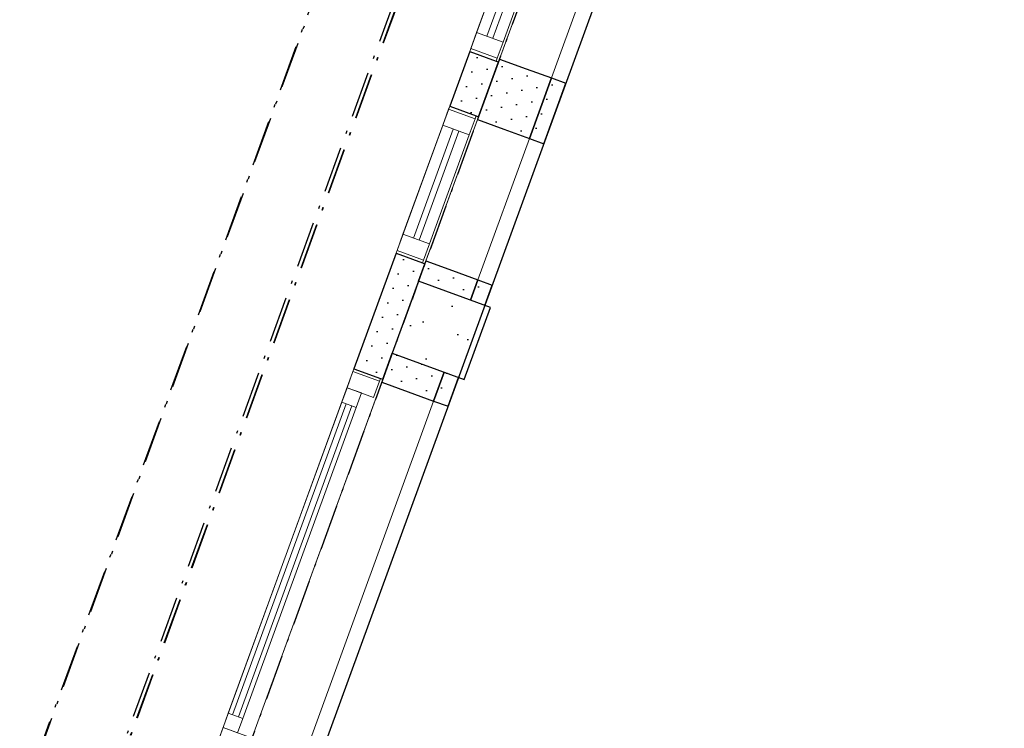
# Model space of a CAD drawing. Header units: millimetres. Extents: x 112481703 to 112587609, y 1264638581 to 1264713694.
# Tile 64 of 174: x 112539587 to 112542794, y 1264663111 to 1264665419. Entities that reach past the tile are written whole.
import ezdxf
from ezdxf.enums import TextEntityAlignment as Align

# ---------------------------------------------------------------- set-up
doc = ezdxf.new("R2010")
doc.units = ezdxf.units.MM
doc.header["$LTSCALE"] = 0.5
doc.header["$MEASUREMENT"] = 0
doc.linetypes.add('Over snittplan', pattern=[520, 300, -100, 20, -100])
doc.linetypes.add('PLINE', pattern=[0])
for name, color, linetype in [('222- Søyler', 7, 'Continuous'), ('222- Søyler  (Skravur)', 7, 'Continuous'), ('231- Bærende yttervegger', 7, 'Continuous'), ('231- Bærende yttervegger (Skravur)', 7, 'Continuous'), ('231- Bærende yttervegger (Skravur)(Nye konstruksjoner)', 7, 'Continuous'), ('231- Bærende yttervegger(Nye konstruksjoner)', 7, 'Continuous'), ('265- Gesimser_ takrenner og nedløp', 7, 'Continuous'), ('862- M___Nettoareal (1-100)', 7, 'Continuous'), ('862- M___Nettoareal(Nye konstruksjoner)', 7, 'Continuous'), ('862- M___Nettoareal(Polylinje)(Nye konstruksjoner)', 7, 'Continuous'), ('878- Annen overflate_visuell informasjon', 7, 'Continuous')]:
    doc.layers.add(name, color=color, linetype=linetype)
doc.layers.add('234- Vinduer_ dører_ porter(Nye konstruksjoner)', color=7, linetype='Continuous', lineweight=0)
doc.styles.add('GENERATED_STYLE_1', font='arial.ttf')
pattern_1 = [(249.95599, (112557650, 1264717795), (-81.35699, 29.68231), [0, -50]), (249.95599, (112557682.11, 1264717756.67), (-81.35699, 29.68231), [0, -50])]

# ---------------------------------------------------------------- blocks, each defined once
blk = doc.blocks.new('HT - Base_1341_87', base_point=(112543176.3, 1264664472.8))
at = {"layer": '862- M___Nettoareal(Polylinje)(Nye konstruksjoner)', "linetype": 'PLINE', "flags": 128}
blk.add_lwpolyline([(112547907.6, 1264665182.8), (112542125.4, 1264667292.4), (112540526.5, 1264662910), (112545209.6, 1264661201.4), (112546035.6, 1264663465.4), (112547134.7, 1264663064.4)], close=True, dxfattribs=at)
blk = doc.blocks.new('Vindu[69]', base_point=(112557650, 1264717795))
at = {"layer": '234- Vinduer_ dører_ porter(Nye konstruksjoner)', "linetype": 'PLINE'}
for p, q in [((112541536.1, 1264666639.9), (112541052.8, 1264665315.3)), ((112541532.6, 1264666630.5), (112541513.5, 1264666577.9)), ((112541536.1, 1264666639.9), (112541532.6, 1264666630.5)), ((112541619.1, 1264666599), (112541532.6, 1264666630.5)), ((112541536.1, 1264666639.9), (112541622.5, 1264666608.4)), ((112541536.1, 1264666639.9), (112541622.5, 1264666608.4)), ((112541630, 1264666605.6), (112541146.8, 1264665281)), ((112541599.9, 1264666546.4), (112541619.1, 1264666599)), ((112541619.1, 1264666599), (112541622.5, 1264666608.4)), ((112541622.5, 1264666608.4), (112541630, 1264666605.6)), ((112541513.5, 1264666577.9), (112541075.4, 1264665377.3)), ((112541547.3, 1264666565.6), (112541109.2, 1264665365)), ((112541513.5, 1264666577.9), (112541599.9, 1264666546.4)), ((112541128, 1264665358.1), (112541566.1, 1264666558.7)), ((112541161.9, 1264665345.8), (112541599.9, 1264666546.4)), ((112541075.4, 1264665377.3), (112541056.2, 1264665324.7)), ((112541161.9, 1264665345.8), (112541075.4, 1264665377.3)), ((112541142.7, 1264665293.2), (112541161.9, 1264665345.8)), ((112541056.2, 1264665324.7), (112541052.8, 1264665315.3)), ((112541052.8, 1264665315.3), (112541139.2, 1264665283.8)), ((112541052.8, 1264665315.3), (112541139.2, 1264665283.8)), ((112541142.7, 1264665293.2), (112541056.2, 1264665324.7)), ((112541139.2, 1264665283.8), (112541142.7, 1264665293.2)), ((112541139.2, 1264665283.8), (112541146.8, 1264665281))]:
    blk.add_line(p, q, dxfattribs=at)
blk = doc.blocks.new('Vindu[75]', base_point=(112557650, 1264717795))
at = {"layer": '234- Vinduer_ dører_ porter(Nye konstruksjoner)', "linetype": 'PLINE'}
for p, q in [((112540987.7, 1264665136.8), (112540812.9, 1264664657.7)), ((112540984.3, 1264665127.4), (112540965.1, 1264665074.8)), ((112540987.7, 1264665136.8), (112540984.3, 1264665127.4)), ((112541070.7, 1264665095.9), (112540984.3, 1264665127.4)), ((112540987.7, 1264665136.8), (112541074.1, 1264665105.3)), ((112540987.7, 1264665136.8), (112541074.1, 1264665105.3)), ((112541081.6, 1264665102.5), (112540906.8, 1264664623.4)), ((112541051.5, 1264665043.3), (112541070.7, 1264665095.9)), ((112541070.7, 1264665095.9), (112541074.1, 1264665105.3)), ((112541074.1, 1264665105.3), (112541081.6, 1264665102.5)), ((112540965.1, 1264665074.8), (112540835.5, 1264664719.7)), ((112540998.9, 1264665062.5), (112540869.3, 1264664707.4)), ((112540888.1, 1264664700.5), (112541017.7, 1264665055.6)), ((112540965.1, 1264665074.8), (112541051.5, 1264665043.3)), ((112540921.9, 1264664688.2), (112541051.5, 1264665043.3)), ((112540835.5, 1264664719.7), (112540816.3, 1264664667.1)), ((112540921.9, 1264664688.2), (112540835.5, 1264664719.7)), ((112540816.3, 1264664667.1), (112540812.9, 1264664657.7)), ((112540902.7, 1264664635.6), (112540816.3, 1264664667.1)), ((112540902.7, 1264664635.6), (112540921.9, 1264664688.2)), ((112540812.9, 1264664657.7), (112540899.3, 1264664626.2)), ((112540812.9, 1264664657.7), (112540899.3, 1264664626.2)), ((112540899.3, 1264664626.2), (112540902.7, 1264664635.6)), ((112540899.3, 1264664626.2), (112540906.8, 1264664623.4))]:
    blk.add_line(p, q, dxfattribs=at)
blk = doc.blocks.new('Vindu[79]', base_point=(112557650, 1264717795))
at = {"layer": '234- Vinduer_ dører_ porter(Nye konstruksjoner)', "linetype": 'PLINE'}
for p, q in [((112540675.8, 1264664281.9), (112540226.8, 1264663051.3)), ((112540675.8, 1264664281.9), (112540672.4, 1264664272.5)), ((112540675.8, 1264664281.9), (112540762.2, 1264664250.4)), ((112540675.8, 1264664281.9), (112540762.2, 1264664250.4)), ((112540672.4, 1264664272.5), (112540653.2, 1264664219.9)), ((112540758.8, 1264664241), (112540672.4, 1264664272.5)), ((112540758.8, 1264664241), (112540762.2, 1264664250.4)), ((112540762.2, 1264664250.4), (112540769.7, 1264664247.6)), ((112540769.7, 1264664247.6), (112540320.7, 1264663017)), ((112540653.2, 1264664219.9), (112540636, 1264664172.9)), ((112540653.2, 1264664219.9), (112540739.6, 1264664188.4)), ((112540700.1, 1264664202.8), (112540653.2, 1264664219.9)), ((112540739.6, 1264664188.4), (112540758.8, 1264664241)), ((112540683, 1264664155.8), (112540700.1, 1264664202.8)), ((112540636, 1264664172.9), (112540266.6, 1264663160.2)), ((112540650.1, 1264664167.8), (112540280.7, 1264663155.1)), ((112540299.4, 1264663148.3), (112540668.9, 1264664161)), ((112540313.5, 1264663143.1), (112540683, 1264664155.8)), ((112540636, 1264664172.9), (112540683, 1264664155.8)), ((112540266.6, 1264663160.2), (112540249.4, 1264663113.3)), ((112540313.5, 1264663143.1), (112540266.6, 1264663160.2)), ((112540296.4, 1264663096.1), (112540313.5, 1264663143.1)), ((112540249.4, 1264663113.3), (112540230.2, 1264663060.7)), ((112540335.8, 1264663081.7), (112540249.4, 1264663113.3)), ((112540249.4, 1264663113.3), (112540296.4, 1264663096.1)), ((112540316.7, 1264663029.1), (112540335.8, 1264663081.7)), ((112540230.2, 1264663060.7), (112540226.8, 1264663051.3)), ((112540226.8, 1264663051.3), (112540313.2, 1264663019.7)), ((112540226.8, 1264663051.3), (112540313.2, 1264663019.7)), ((112540316.7, 1264663029.1), (112540230.2, 1264663060.7)), ((112540313.2, 1264663019.7), (112540316.7, 1264663029.1)), ((112540313.2, 1264663019.7), (112540320.7, 1264663017))]:
    blk.add_line(p, q, dxfattribs=at)
blk = doc.blocks.new('Veggåpning 07[119]', base_point=(112557650, 1264717795))
at = {"layer": '234- Vinduer_ dører_ porter(Nye konstruksjoner)', "linetype": 'PLINE'}
for p, q in [((112541626.6, 1264666596.2), (112541150.2, 1264665290.4)), ((112541626.6, 1264666596.2), (112541713, 1264666564.7)), ((112541713, 1264666564.7), (112541795.7, 1264666534.5)), ((112541795.7, 1264666534.5), (112541319.3, 1264665228.7)), ((112541150.2, 1264665290.4), (112541236.6, 1264665258.9)), ((112541236.6, 1264665258.9), (112541319.3, 1264665228.7))]:
    blk.add_line(p, q, dxfattribs=at)
blk = doc.blocks.new('Veggåpning 07[125]', base_point=(112557650, 1264717795))
at = {"layer": '234- Vinduer_ dører_ porter(Nye konstruksjoner)', "linetype": 'PLINE'}
for p, q in [((112541078.2, 1264665093.1), (112540910.3, 1264664632.8)), ((112541078.2, 1264665093.1), (112541164.6, 1264665061.6)), ((112541164.6, 1264665061.6), (112541247.3, 1264665031.4)), ((112541247.3, 1264665031.4), (112541079.4, 1264664571.1)), ((112540910.3, 1264664632.8), (112540996.7, 1264664601.3)), ((112540996.7, 1264664601.3), (112541079.4, 1264664571.1))]:
    blk.add_line(p, q, dxfattribs=at)
blk = doc.blocks.new('Veggåpning 07[129]', base_point=(112557650, 1264717795))
at = {"layer": '234- Vinduer_ dører_ porter(Nye konstruksjoner)', "linetype": 'PLINE'}
for p, q in [((112540766.3, 1264664238.3), (112540324.2, 1264663026.4)), ((112540766.3, 1264664238.3), (112540852.7, 1264664206.7)), ((112540852.7, 1264664206.7), (112540935.4, 1264664176.6)), ((112540935.4, 1264664176.6), (112540493.3, 1264662964.7)), ((112540324.2, 1264663026.4), (112540410.6, 1264662994.9)), ((112540410.6, 1264662994.9), (112540493.3, 1264662964.7))]:
    blk.add_line(p, q, dxfattribs=at)
blk = doc.blocks.new('Veggåpning 07[136]', base_point=(112557650, 1264717795))
at = {"layer": '234- Vinduer_ dører_ porter(Nye konstruksjoner)', "linetype": 'PLINE'}
for p, q in [((112541795.7, 1264666534.5), (112541319.3, 1264665228.7)), ((112541795.7, 1264666534.5), (112541842.7, 1264666517.4)), ((112541842.7, 1264666517.4), (112541366.2, 1264665211.6)), ((112541319.3, 1264665228.7), (112541366.2, 1264665211.6))]:
    blk.add_line(p, q, dxfattribs=at)
blk = doc.blocks.new('Veggåpning 07[142]', base_point=(112557650, 1264717795))
at = {"layer": '234- Vinduer_ dører_ porter(Nye konstruksjoner)', "linetype": 'PLINE'}
for p, q in [((112541247.3, 1264665031.4), (112541079.4, 1264664571.1)), ((112541247.3, 1264665031.4), (112541294.3, 1264665014.3)), ((112541294.3, 1264665014.3), (112541126.3, 1264664554)), ((112541079.4, 1264664571.1), (112541126.3, 1264664554))]:
    blk.add_line(p, q, dxfattribs=at)
blk = doc.blocks.new('Veggåpning 07[146]', base_point=(112557650, 1264717795))
at = {"layer": '234- Vinduer_ dører_ porter(Nye konstruksjoner)', "linetype": 'PLINE'}
for p, q in [((112540935.4, 1264664176.6), (112540493.3, 1264662964.7)), ((112540982.4, 1264664159.4), (112540540.2, 1264662947.6)), ((112540935.4, 1264664176.6), (112540982.4, 1264664159.4)), ((112540493.3, 1264662964.7), (112540540.2, 1264662947.6))]:
    blk.add_line(p, q, dxfattribs=at)
blk = doc.blocks.new('Label_52', base_point=(112543994.9, 1264665589))
at = {"layer": '862- M___Nettoareal (1-100)', "char_height": 200, "attachment_point": 1, "rotation": 249.956, "style": 'GENERATED_STYLE_1'}
for s, insert in [('\\A1;{\\pql;\\pt0,241000;\\fArial|b0|i0|c0|p0;\\W1.000000;25,9\\fArial|b0|i0|c0|p0;\\W1.000000;\\A1{\\H.66x;\\S^  ;}\\fArial|b0|i0|c0|p0;\\W1.000000; m\\fArial|b0|i0|c0|p0;\\W1.000000;\\A1{\\H.66x;\\S2^  ;}\\fArial|b0|i0|c0|p0;\\W1.000000;\\fArial|b0|i0|c0|p0;\\W1.000000;\\fArial|b0|i0|c0|p0;\\W1.000000;\\fArial|b0|i0|c0|p0;\\W1.000000;\\fArial|b0|i0|c0|p0;\\W1.000000;\\fArial|b0|i0|c0|p0;\\W1.000000;\\fArial|b0|i0|c0|p0;\\W1.000000;\\A1{\\H.66x;\\S^  ;}\\fArial|b0|i0|c0|p0;\\W1.000000;\\fArial|b0|i0|c0|p0;\\W1.000000;\\A1{\\H.66x;\\S^  ;}\\fArial|b0|i0|c0|p0;\\W1.000000;\\fArial|b0|i0|c0|p0;\\W1.000000;\\fArial|b0|i0|c0|p0;\\W1.000000;\\fArial|b0|i0|c0|p0;\\W1.000000;\\fArial|b0|i0|c0|p0;\\W1.000000;\\fArial|b0|i0|c0|p0;\\W1.000000;\\fArial|b0|i0|c0|p0;\\W1.000000;\\A1{\\H.66x;\\S^  ;}\\fArial|b0|i0|c0|p0;\\W1.000000;\\fArial|b0|i0|c0|p0;\\W1.000000;\\A1{\\H.66x;\\S^  ;}\\fArial|b0|i0|c0|p0;\\W1.000000;\\fArial|b0|i0|c0|p0;\\W1.000000;\\fArial|b0|i0|c0|p0;\\W1.000000;\\fArial|b0|i0|c0|p0;\\W1.000000;\\fArial|b0|i0|c0|p0;\\W1.000000;\\fArial|b0|i0|c0|p0;\\W1.000000;\\fArial|b0|i0|c0|p0;\\W1.000000;\\A1{\\H.66x;\\S^  ;}\\fArial|b0|i0|c0|p0;\\W1.000000;\\fArial|b0|i0|c0|p0;\\W1.000000;\\A1{\\H.66x;\\S^  ;}\\fArial|b0|i0|c0|p0;\\W1.000000;\\fArial|b0|i0|c0|p0;\\W1.000000;\\fArial|b0|i0|c0|p0;\\W1.000000;\\fArial|b0|i0|c0|p0;\\W1.000000;\\fArial|b0|i0|c0|p0;\\W1.000000;\\fArial|b0|i0|c0|p0;\\W1.000000;\\fArial|b0|i0|c0|p0;\\W1.000000;\\A1{\\H.66x;\\S^  ;}\\fArial|b0|i0|c0|p0;\\W1.000000;\\fArial|b0|i0|c0|p0;\\W1.000000;\\A1{\\H.66x;\\S^  ;}\\fArial|b0|i0|c0|p0;\\W1.000000;\\fArial|b0|i0|c0|p0;\\W1.000000;\\fArial|b0|i0|c0|p0;\\W1.000000;\\fArial|b0|i0|c0|p0;\\W1.000000;\\fArial|b0|i0|c0|p0;\\W1.000000;\\fArial|b0|i0|c0|p0;\\W1.000000;\\fArial|b0|i0|c0|p0;\\W1.000000;\\fArial|b0|i0|c0|p0;\\W1.000000;}', (112544008.9, 1264666227.7)), ('\\A1;{\\pql;\\pt0,241000;\\fArial|b0|i0|c0|p0;\\W1.000000;HT - Base\\fArial|b0|i0|c0|p0;\\W1.000000;\\A1{\\H.66x;\\S^  ;}\\fArial|b0|i0|c0|p0;\\W1.000000;\\fArial|b0|i0|c0|p0;\\W1.000000;\\A1{\\H.66x;\\S^  ;}\\fArial|b0|i0|c0|p0;\\W1.000000;\\fArial|b0|i0|c0|p0;\\W1.000000;\\fArial|b0|i0|c0|p0;\\W1.000000;\\fArial|b0|i0|c0|p0;\\W1.000000;\\fArial|b0|i0|c0|p0;\\W1.000000;\\fArial|b0|i0|c0|p0;\\W1.000000;\\fArial|b0|i0|c0|p0;\\W1.000000;\\A1{\\H.66x;\\S^  ;}\\fArial|b0|i0|c0|p0;\\W1.000000;\\fArial|b0|i0|c0|p0;\\W1.000000;\\A1{\\H.66x;\\S^  ;}\\fArial|b0|i0|c0|p0;\\W1.000000;\\fArial|b0|i0|c0|p0;\\W1.000000;\\fArial|b0|i0|c0|p0;\\W1.000000;\\fArial|b0|i0|c0|p0;\\W1.000000;\\fArial|b0|i0|c0|p0;\\W1.000000;\\fArial|b0|i0|c0|p0;\\W1.000000;\\fArial|b0|i0|c0|p0;\\W1.000000;\\A1{\\H.66x;\\S^  ;}\\fArial|b0|i0|c0|p0;\\W1.000000;\\fArial|b0|i0|c0|p0;\\W1.000000;\\A1{\\H.66x;\\S^  ;}\\fArial|b0|i0|c0|p0;\\W1.000000;\\fArial|b0|i0|c0|p0;\\W1.000000;\\fArial|b0|i0|c0|p0;\\W1.000000;\\fArial|b0|i0|c0|p0;\\W1.000000;\\fArial|b0|i0|c0|p0;\\W1.000000;\\fArial|b0|i0|c0|p0;\\W1.000000;\\fArial|b0|i0|c0|p0;\\W1.000000;\\A1{\\H.66x;\\S^  ;}\\fArial|b0|i0|c0|p0;\\W1.000000;\\fArial|b0|i0|c0|p0;\\W1.000000;\\A1{\\H.66x;\\S^  ;}\\fArial|b0|i0|c0|p0;\\W1.000000;\\fArial|b0|i0|c0|p0;\\W1.000000;\\fArial|b0|i0|c0|p0;\\W1.000000;\\fArial|b0|i0|c0|p0;\\W1.000000;\\fArial|b0|i0|c0|p0;\\W1.000000;\\fArial|b0|i0|c0|p0;\\W1.000000;\\fArial|b0|i0|c0|p0;\\W1.000000;\\A1{\\H.66x;\\S^  ;}\\fArial|b0|i0|c0|p0;\\W1.000000;\\fArial|b0|i0|c0|p0;\\W1.000000;\\A1{\\H.66x;\\S^  ;}\\fArial|b0|i0|c0|p0;\\W1.000000;\\fArial|b0|i0|c0|p0;\\W1.000000;\\fArial|b0|i0|c0|p0;\\W1.000000;\\fArial|b0|i0|c0|p0;\\W1.000000;\\fArial|b0|i0|c0|p0;\\W1.000000;\\fArial|b0|i0|c0|p0;\\W1.000000;\\fArial|b0|i0|c0|p0;\\W1.000000;\\fArial|b0|i0|c0|p0;\\W1.000000;}', (112544306.9, 1264666119)), ('\\A1;{\\pql;\\pt0,241000;\\fArial|b0|i0|c0|p0;\\W1.000000;1341\\fArial|b0|i0|c0|p0;\\W1.000000;\\A1{\\H.66x;\\S^  ;}\\fArial|b0|i0|c0|p0;\\W1.000000;\\fArial|b0|i0|c0|p0;\\W1.000000;\\A1{\\H.66x;\\S^  ;}\\fArial|b0|i0|c0|p0;\\W1.000000;\\fArial|b0|i0|c0|p0;\\W1.000000;\\fArial|b0|i0|c0|p0;\\W1.000000;\\fArial|b0|i0|c0|p0;\\W1.000000;\\fArial|b0|i0|c0|p0;\\W1.000000;\\fArial|b0|i0|c0|p0;\\W1.000000;\\fArial|b0|i0|c0|p0;\\W1.000000;\\A1{\\H.66x;\\S^  ;}\\fArial|b0|i0|c0|p0;\\W1.000000;\\fArial|b0|i0|c0|p0;\\W1.000000;\\A1{\\H.66x;\\S^  ;}\\fArial|b0|i0|c0|p0;\\W1.000000;\\fArial|b0|i0|c0|p0;\\W1.000000;\\fArial|b0|i0|c0|p0;\\W1.000000;\\fArial|b0|i0|c0|p0;\\W1.000000;\\fArial|b0|i0|c0|p0;\\W1.000000;\\fArial|b0|i0|c0|p0;\\W1.000000;\\fArial|b0|i0|c0|p0;\\W1.000000;\\A1{\\H.66x;\\S^  ;}\\fArial|b0|i0|c0|p0;\\W1.000000;\\fArial|b0|i0|c0|p0;\\W1.000000;\\A1{\\H.66x;\\S^  ;}\\fArial|b0|i0|c0|p0;\\W1.000000;\\fArial|b0|i0|c0|p0;\\W1.000000;\\fArial|b0|i0|c0|p0;\\W1.000000;\\fArial|b0|i0|c0|p0;\\W1.000000;\\fArial|b0|i0|c0|p0;\\W1.000000;\\fArial|b0|i0|c0|p0;\\W1.000000;\\fArial|b0|i0|c0|p0;\\W1.000000;\\A1{\\H.66x;\\S^  ;}\\fArial|b0|i0|c0|p0;\\W1.000000;\\fArial|b0|i0|c0|p0;\\W1.000000;\\A1{\\H.66x;\\S^  ;}\\fArial|b0|i0|c0|p0;\\W1.000000;\\fArial|b0|i0|c0|p0;\\W1.000000;\\fArial|b0|i0|c0|p0;\\W1.000000;\\fArial|b0|i0|c0|p0;\\W1.000000;\\fArial|b0|i0|c0|p0;\\W1.000000;\\fArial|b0|i0|c0|p0;\\W1.000000;\\fArial|b0|i0|c0|p0;\\W1.000000;\\A1{\\H.66x;\\S^  ;}\\fArial|b0|i0|c0|p0;\\W1.000000;\\fArial|b0|i0|c0|p0;\\W1.000000;\\A1{\\H.66x;\\S^  ;}\\fArial|b0|i0|c0|p0;\\W1.000000;\\fArial|b0|i0|c0|p0;\\W1.000000;\\fArial|b0|i0|c0|p0;\\W1.000000;\\fArial|b0|i0|c0|p0;\\W1.000000;\\fArial|b0|i0|c0|p0;\\W1.000000;\\fArial|b0|i0|c0|p0;\\W1.000000;\\fArial|b0|i0|c0|p0;\\W1.000000;\\fArial|b0|i0|c0|p0;\\W1.000000;}', (112544609, 1264666030.1))]:
    blk.add_mtext(s, dxfattribs=dict(at, insert=insert))
at = {"layer": '862- M___Nettoareal (1-100)', "style": 'GENERATED_STYLE_1'}
for tag, p in [('DUMMY_108', (112544061.4, 1264666229.8)), ('DUMMY_107', (112544356.7, 1264666122.1)), ('DUMMY_106', (112544651.9, 1264666014.4))]:
    blk.add_attdef(tag, text='', height=200, rotation=249.956, dxfattribs=at).set_placement(p, align=Align.TOP_LEFT)

msp = doc.modelspace()

# ---------------------------------------------------------------- hatches: boundary and pattern name
at = {"layer": '222- Søyler  (Skravur)', "linetype": 'Continuous'}
h = msp.add_hatch(dxfattribs=at)
h.set_pattern_fill('Betong_strukturell', color=256, style=0, pattern_type=2)
h.set_pattern_definition([(249.96, (112540886.27, 1264664567.05), (-585.8, 213.7), [60, -300]), (249.96, (112540531.7, 1264664504.8), (-585.8, 213.7), [60, -300]), (189.96, (112540886.27, 1264664567.05), (-107.8, 614.15), [60, -300]), (189.96, (112540762.9, 1264664228.86), (-107.8, 614.15), [60, -300]), (129.96, (112540865.7, 1264664510.7), (477.97, 400.44), [60, -300]), (129.96, (112540742.3, 1264664172.5), (477.97, 400.44), [60, -300]), (249.956, (112540829.9, 1264664587.62), (-112.73, 41.13), [0, -120, 0, -180]), (204.956, (112540809.34, 1264664531.25), (-50.63, 108.796), [0, -90, 0, -150])])
h.paths.add_polyline_path([(112540886.3, 1264664567.1), (112540800.6, 1264664332.2), (112541035.4, 1264664246.5), (112541121.1, 1264664481.4)])
at = {"layer": '231- Bærende yttervegger (Skravur)', "linetype": 'Continuous'}
h = msp.add_hatch(dxfattribs=at)
h.set_pattern_fill('Prikker_tett', color=256, style=0, pattern_type=2)
h.set_pattern_definition(pattern_1)
h.paths.add_polyline_path([(112541150.2, 1264665290.4), (112541078.2, 1264665093.1), (112541247.3, 1264665031.4), (112541319.3, 1264665228.7)])
h = msp.add_hatch(dxfattribs=at)
h.set_pattern_fill('Prikker_tett', color=256, style=0, pattern_type=2)
h.set_pattern_definition(pattern_1)
h.paths.add_polyline_path([(112540910.3, 1264664632.8), (112540886.3, 1264664567.1), (112541055.4, 1264664505.4), (112541079.4, 1264664571.1)])
h = msp.add_hatch(dxfattribs=at)
h.set_pattern_fill('Prikker_tett', color=256, style=0, pattern_type=2)
h.set_pattern_definition(pattern_1)
h.paths.add_polyline_path([(112540969.7, 1264664270.5), (112540800.6, 1264664332.2), (112540766.3, 1264664238.3), (112540935.4, 1264664176.6)])
at = {"layer": '231- Bærende yttervegger (Skravur)(Nye konstruksjoner)', "linetype": 'Continuous'}
h = msp.add_hatch(dxfattribs=at)
h.set_pattern_fill('Prikker_tett', color=256, style=0, pattern_type=2)
h.set_pattern_definition(pattern_1)
h.paths.add_polyline_path([(112541146.8, 1264665281), (112541052.8, 1264665315.3), (112540987.7, 1264665136.8), (112541081.6, 1264665102.5)])
h = msp.add_hatch(dxfattribs=at)
h.set_pattern_fill('Prikker_tett', color=256, style=0, pattern_type=2)
h.set_pattern_definition(pattern_1)
h.paths.add_polyline_path([(112541319.3, 1264665228.7), (112541247.3, 1264665031.4), (112541294.3, 1264665014.3), (112541366.2, 1264665211.6)])
h = msp.add_hatch(dxfattribs=at)
h.set_pattern_fill('Prikker_tett', color=256, style=0, pattern_type=2)
h.set_pattern_definition(pattern_1)
h.paths.add_polyline_path([(112540812.9, 1264664657.7), (112540675.8, 1264664281.9), (112540769.7, 1264664247.6), (112540906.8, 1264664623.4)])
h = msp.add_hatch(dxfattribs=at)
h.set_pattern_fill('Prikker_tett', color=256, style=0, pattern_type=2)
h.set_pattern_definition(pattern_1)
h.paths.add_polyline_path([(112541079.4, 1264664571.1), (112541055.4, 1264664505.4), (112541102.3, 1264664488.2), (112541126.3, 1264664554)])
h = msp.add_hatch(dxfattribs=at)
h.set_pattern_fill('Prikker_tett', color=256, style=0, pattern_type=2)
h.set_pattern_definition(pattern_1)
h.paths.add_polyline_path([(112540969.7, 1264664270.5), (112540935.4, 1264664176.6), (112540982.4, 1264664159.4), (112541016.6, 1264664253.4)])

# ---------------------------------------------------------------- linework, layer by layer
at = {"layer": '222- Søyler', "linetype": 'PLINE', "flags": 128}
msp.add_lwpolyline([(112540886.3, 1264664567.1), (112540800.6, 1264664332.2), (112541035.4, 1264664246.5), (112541121.1, 1264664481.4)], close=True, dxfattribs=at)
at = {"layer": '231- Bærende yttervegger', "linetype": 'PLINE'}
for p, q in [((112541150.2, 1264665290.4), (112541236.6, 1264665258.9)), ((112541236.6, 1264665258.9), (112541319.3, 1264665228.7)), ((112541078.2, 1264665093.1), (112541164.6, 1264665061.6)), ((112541164.6, 1264665061.6), (112541247.3, 1264665031.4)), ((112540910.3, 1264664632.8), (112540996.7, 1264664601.3)), ((112540996.7, 1264664601.3), (112541079.4, 1264664571.1)), ((112540766.3, 1264664238.3), (112540852.7, 1264664206.7)), ((112540852.7, 1264664206.7), (112540935.4, 1264664176.6))]:
    msp.add_line(p, q, dxfattribs=at)
at = {"layer": '231- Bærende yttervegger', "linetype": 'PLINE', "flags": 128}
for points in [[(112541150.2, 1264665290.4), (112541078.2, 1264665093.1)], [(112541247.3, 1264665031.4), (112541319.3, 1264665228.7)], [(112540910.3, 1264664632.8), (112540886.3, 1264664567.1)], [(112541055.4, 1264664505.4), (112541079.4, 1264664571.1)], [(112540800.6, 1264664332.2), (112540766.3, 1264664238.3)], [(112540935.4, 1264664176.6), (112540969.7, 1264664270.5)]]:
    msp.add_lwpolyline(points, dxfattribs=at)
at = {"layer": '231- Bærende yttervegger(Nye konstruksjoner)', "linetype": 'PLINE'}
for p, q in [((112541052.8, 1264665315.3), (112541139.2, 1264665283.8)), ((112541139.2, 1264665283.8), (112541146.8, 1264665281)), ((112541319.3, 1264665228.7), (112541366.2, 1264665211.6)), ((112540987.7, 1264665136.8), (112541074.1, 1264665105.3)), ((112541074.1, 1264665105.3), (112541081.6, 1264665102.5)), ((112541247.3, 1264665031.4), (112541294.3, 1264665014.3)), ((112540812.9, 1264664657.7), (112540899.3, 1264664626.2)), ((112540899.3, 1264664626.2), (112540906.8, 1264664623.4)), ((112541079.4, 1264664571.1), (112541126.3, 1264664554)), ((112540675.8, 1264664281.9), (112540762.2, 1264664250.4)), ((112540762.2, 1264664250.4), (112540769.7, 1264664247.6)), ((112540935.4, 1264664176.6), (112540982.4, 1264664159.4))]:
    msp.add_line(p, q, dxfattribs=at)
at = {"layer": '231- Bærende yttervegger(Nye konstruksjoner)', "linetype": 'PLINE', "flags": 128}
for points in [[(112541052.8, 1264665315.3), (112540987.7, 1264665136.8)], [(112541081.6, 1264665102.5), (112541146.8, 1264665281)], [(112541319.3, 1264665228.7), (112541247.3, 1264665031.4)], [(112541294.3, 1264665014.3), (112541366.2, 1264665211.6)], [(112540812.9, 1264664657.7), (112540675.8, 1264664281.9)], [(112540886.3, 1264664567.1), (112540906.8, 1264664623.4)], [(112541079.4, 1264664571.1), (112541055.4, 1264664505.4)], [(112541102.3, 1264664488.2), (112541126.3, 1264664554)], [(112540769.7, 1264664247.6), (112540800.6, 1264664332.2)], [(112540969.7, 1264664270.5), (112540935.4, 1264664176.6)], [(112540982.4, 1264664159.4), (112541016.6, 1264664253.4)]]:
    msp.add_lwpolyline(points, dxfattribs=at)
at = {"layer": '265- Gesimser_ takrenner og nedløp', "linetype": 'Over snittplan'}
for p, q in [((112558047.9, 1264713458.5), (112538387.5, 1264659570.9)), ((112558276.6, 1264713362.2), (112538620.4, 1264659485.9)), ((112558287.3, 1264713356.2), (112538631.8, 1264659481.8))]:
    msp.add_line(p, q, dxfattribs=at)
at = {"layer": '265- Gesimser_ takrenner og nedløp', "linetype": 'Over snittplan', "flags": 128}
for points in [[(112558131, 1264713692.1), (112538385.6, 1264659571.6)], [(112538633.6, 1264659481.1), (112558289.2, 1264713355.5)]]:
    msp.add_lwpolyline(points, dxfattribs=at)
at = {"layer": '878- Annen overflate_visuell informasjon', "linetype": 'Over snittplan', "flags": 128}
msp.add_lwpolyline([(112535510.6, 1264652823.2), (112547366.2, 1264648497.8), (112546601.8, 1264646402.9), (112560486.6, 1264641337.1), (112565530.1, 1264655160.9), (112556239.1, 1264658550.6), (112556742.9, 1264659931.5), (112557047.1, 1264659948.3), (112558253.5, 1264663255.1), (112558031.6, 1264663463.8), (112559652.8, 1264667907.3), (112560968, 1264667427.5), (112562758.4, 1264672334.8), (112576360.3, 1264667371.1), (112577117.2, 1264669446.8), (112579481.9, 1264668583.2), (112587608.6, 1264690857.9), (112579064.2, 1264693974), (112573204.8, 1264677906.9), (112562989.8, 1264681634.6), (112567446, 1264693848.5), (112573993.8, 1264691459.6), (112578594.8, 1264704070.5), (112572742.1, 1264706205.8), (112572327.4, 1264705069.1), (112564793.6, 1264707818.9), (112565725.4, 1264710373.1), (112558360.3, 1264713060.2), (112545164.8, 1264676892.2), (112545357.3, 1264676821.9), (112544421.7, 1264674257.3), (112538994.7, 1264659382.3), (112537625.1, 1264655628.4), (112536662.2, 1264655979.7)], close=True, dxfattribs=at)

# ---------------------------------------------------------------- block references
at = {"layer": '234- Vinduer_ dører_ porter(Nye konstruksjoner)', "linetype": 'PLINE'}
for name in ['Vindu[69]', 'Veggåpning 07[119]', 'Veggåpning 07[136]', 'Vindu[75]', 'Veggåpning 07[125]', 'Veggåpning 07[142]', 'Vindu[79]', 'Veggåpning 07[129]', 'Veggåpning 07[146]']:
    msp.add_blockref(name, (112557650, 1264717795), dxfattribs=at)
at = {"layer": '862- M___Nettoareal (1-100)', "linetype": 'PLINE'}
msp.add_blockref('Label_52', (112543994.9, 1264665589), dxfattribs=at)
at = {"layer": '862- M___Nettoareal(Nye konstruksjoner)', "linetype": 'Continuous'}
msp.add_blockref('HT - Base_1341_87', (112543176.3, 1264664472.8), dxfattribs=at)

doc.saveas('drawing.dxf')
